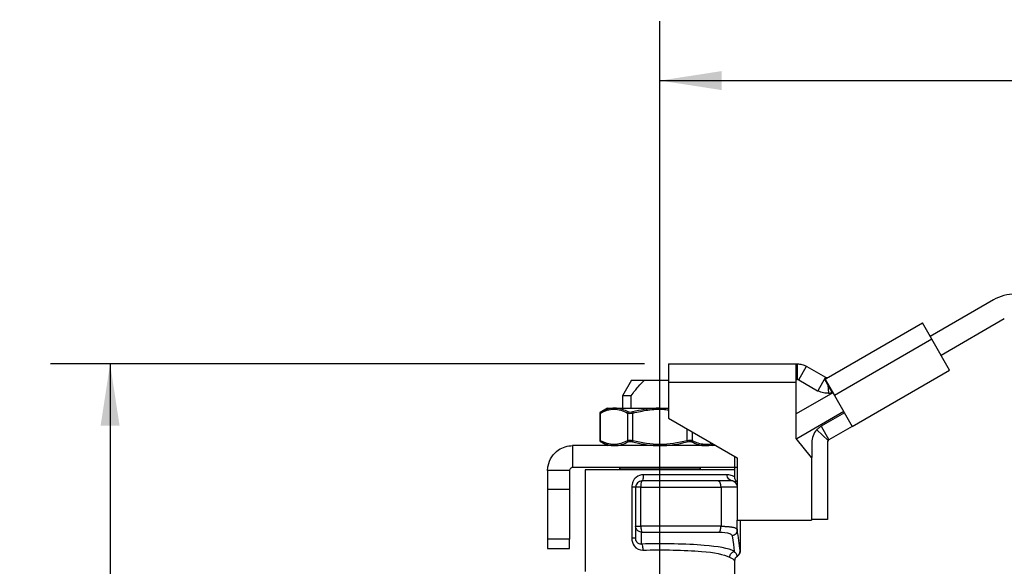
# Model space of a CAD drawing. Header units: inches. Extents: x 0.7 to 32.2, y 0.7 to 24.8.
# Tile 6 of 14: x 4.4 to 10.6, y 14.7 to 18.2. Entities that reach past the tile are written whole.
import ezdxf

# ---------------------------------------------------------------- set-up
doc = ezdxf.new("R2010")
doc.units = ezdxf.units.IN
doc.header["$LTSCALE"] = 3
doc.header["$MEASUREMENT"] = 0
doc.linetypes.add('SLD-Solid', pattern=[0])
doc.layers.add('DIMENSIONS', color=140, linetype='SLD-Solid', lineweight=25)
doc.styles.add('SLDTEXTSTYLE0', font='TXT', dxfattribs={"width": 0.7})
doc.dimstyles.new('SLDDIMSTYLE0', dxfattribs={"dimtxt": 0.254883, "dimasz": 0.39, "dimexe": 0, "dimexo": 0.0625, "dimgap": 0.063721, "dimtad": 0, "dimtih": 1, "dimtoh": 1, "dimrnd": 1e-09, "dimzin": 12, "dimdsep": 46, "dimtxsty": 'SLDTEXTSTYLE0', "dimsah": 1, "dimcen": 0.09, "dimadec": 0, "dimazin": 3, "dimtfac": 1, "dimtmove": 0, "dimatfit": 0, "dimfxl": 0, "dimfrac": 2, "dimtolj": 1, "dimtzin": 12, "dimarcsym": 0})
doc.dimstyles.new('SLDDIMSTYLE1', dxfattribs={"dimtxt": 0.254883, "dimasz": 0.39, "dimexe": 0, "dimexo": 0.0625, "dimgap": 0.063721, "dimtad": 0, "dimtih": 1, "dimtoh": 1, "dimrnd": 1e-09, "dimzin": 12, "dimdsep": 46, "dimtxsty": 'SLDTEXTSTYLE0', "dimsah": 1, "dimcen": 0.09, "dimadec": 0, "dimazin": 3, "dimtfac": 1, "dimtofl": 0, "dimtmove": 0, "dimatfit": 3, "dimfxl": 0, "dimfrac": 2, "dimtolj": 1, "dimtzin": 12, "dimarcsym": 0})

# ---------------------------------------------------------------- blocks, each defined once
blk = doc.blocks.new('_D_2')
at = {"layer": 'DIMENSIONS'}
for p, q in [((11.6297, 14.5569), (11.6297, 15.3069)), ((10.3436, 14.5569), (12.0047, 14.5569)), ((11.251, 13.6307), (11.1654, 13.6307)), ((11.1654, 13.6307), (11.1654, 13.2256)), ((12.0084, 13.6307), (12.0939, 13.6307)), ((12.0939, 13.6307), (12.0939, 13.2256)), ((11.1654, 13.2256), (11.251, 13.2256)), ((12.0939, 13.2256), (12.0084, 13.2256)), ((10.3436, 12.49), (12.0047, 12.49)), ((11.6297, 12.49), (11.6297, 11.74))]:
    blk.add_line(p, q, dxfattribs=at)
for points in [[(11.6297, 14.5569), (11.6897, 14.9469), (11.5697, 14.9469)], [(11.6297, 12.49), (11.5697, 12.1), (11.6897, 12.1)]]:
    blk.add_solid(points, dxfattribs=at)
at = {"layer": 'DIMENSIONS', "char_height": 0.25, "attachment_point": 1, "style": 'SLDTEXTSTYLE0'}
for s, insert in [('2.07', (11.251, 14.01)), ('52.5', (11.251, 13.5479))]:
    blk.add_mtext(s, dxfattribs=dict(at, insert=insert))
blk = doc.blocks.new('_D_3')
at = {"layer": 'DIMENSIONS'}
for p, q in [((8.3349, 16.0131), (4.5882, 16.0131)), ((4.9632, 16.0131), (4.9632, 14.2929)), ((4.4784, 13.8307), (4.3929, 13.8307)), ((4.3929, 13.8307), (4.3929, 13.4256)), ((5.4479, 13.8307), (5.5335, 13.8307)), ((5.5335, 13.8307), (5.5335, 13.4256)), ((4.3929, 13.4256), (4.4784, 13.4256)), ((5.5335, 13.4256), (5.4479, 13.4256)), ((4.9632, 11.9486), (4.9632, 13.3686)), ((6.5152, 11.9486), (4.5882, 11.9486)), ((7.969, 11.9486), (6.6952, 11.9486))]:
    blk.add_line(p, q, dxfattribs=at)
for points in [[(4.9632, 16.0131), (4.9032, 15.6231), (5.0232, 15.6231)], [(4.9632, 11.9486), (5.0232, 12.3386), (4.9032, 12.3386)]]:
    blk.add_solid(points, dxfattribs=at)
at = {"layer": 'DIMENSIONS', "char_height": 0.25, "attachment_point": 1, "style": 'SLDTEXTSTYLE0'}
for s, insert in [('4.06', (4.5845, 14.2101)), ('103.2', (4.4784, 13.7479))]:
    blk.add_mtext(s, dxfattribs=dict(at, insert=insert))
blk = doc.blocks.new('_D_4')
at = {"layer": 'DIMENSIONS'}
for p, q in [((8.432, 13.1872), (8.432, 18.1742)), ((14.5854, 16.5934), (14.5854, 18.1742)), ((8.432, 17.7992), (10.7995, 17.7992)), ((11.1449, 17.7992), (11.0593, 17.7992)), ((11.0593, 17.7992), (11.0593, 17.3942)), ((12.1144, 17.7992), (12.2, 17.7992)), ((12.2, 17.7992), (12.2, 17.3942)), ((14.5854, 17.7992), (12.4598, 17.7992)), ((11.0593, 17.3942), (11.1449, 17.3942)), ((12.2, 17.3942), (12.1144, 17.3942))]:
    blk.add_line(p, q, dxfattribs=at)
for points in [[(8.432, 17.7992), (8.822, 17.7392), (8.822, 17.8592)], [(14.5854, 17.7992), (14.1954, 17.8592), (14.1954, 17.7392)]]:
    blk.add_solid(points, dxfattribs=at)
at = {"layer": 'DIMENSIONS', "char_height": 0.25, "attachment_point": 1, "style": 'SLDTEXTSTYLE0'}
for s, insert in [('6.15', (11.251, 18.1786)), ('156.3', (11.1449, 17.7164))]:
    blk.add_mtext(s, dxfattribs=dict(at, insert=insert))

msp = doc.modelspace()

# ---------------------------------------------------------------- linework, layer by layer
for p, q in [((10.5353, 16.4163), (10.1365, 16.186)), ((10.6042, 16.2969), (10.2054, 16.0667)), ((9.4953, 15.9295), (10.0873, 16.2713)), ((10.1463, 16.169), (10.0873, 16.2713)), ((10.1463, 16.169), (9.5326, 15.8147)), ((10.259, 15.9739), (10.1463, 16.169)), ((8.4849, 16.0131), (9.292, 16.0131)), ((8.4849, 16.0131), (8.4849, 15.895)), ((9.292, 15.895), (9.292, 16.0131)), ((9.292, 16.0131), (9.2992, 16.0131)), ((9.2992, 15.9147), (9.2992, 16.0131)), ((9.3088, 15.9122), (9.357, 15.998)), ((9.3582, 15.9973), (9.4756, 15.9295)), ((9.6453, 15.6195), (10.259, 15.9739)), ((8.2526, 15.9112), (8.1957, 15.8128)), ((8.2526, 15.9112), (8.3345, 15.9112)), ((8.3345, 15.9112), (8.4849, 15.9112)), ((9.292, 15.9147), (9.2992, 15.9147)), ((9.309, 15.912), (9.4264, 15.8443)), ((9.476, 15.9293), (9.4288, 15.8429)), ((9.4713, 15.9157), (9.4873, 15.9249)), ((9.4909, 15.8817), (9.4713, 15.9157)), ((9.475, 15.9144), (9.5326, 15.8147)), ((9.4871, 15.9269), (9.4873, 15.9249)), ((9.4873, 15.9249), (9.4953, 15.9295)), ((9.292, 15.895), (8.4849, 15.895)), ((8.4849, 15.895), (8.4849, 15.6709)), ((9.292, 15.5435), (9.292, 15.895)), ((9.5189, 15.8333), (9.4909, 15.8817)), ((9.4909, 15.8817), (9.4953, 15.8289)), ((8.1957, 15.8128), (8.1957, 15.7341)), ((8.25, 15.8128), (8.1957, 15.8128)), ((8.25, 15.7341), (8.25, 15.8128)), ((9.5228, 15.8317), (9.292, 15.6985)), ((9.5182, 15.8331), (9.5199, 15.8301)), ((9.5205, 15.8304), (9.5189, 15.8333)), ((9.5326, 15.8147), (9.6453, 15.6195)), ((8.1013, 15.7341), (8.0554, 15.7076)), ((8.1013, 15.7341), (8.1456, 15.7341)), ((8.1456, 15.7341), (8.432, 15.7341)), ((8.432, 15.7341), (8.4849, 15.7341)), ((8.4849, 15.7303), (8.432, 15.7341)), ((8.0516, 15.7035), (8.0516, 15.5284)), ((8.0569, 15.5288), (8.0569, 15.7031)), ((8.2274, 15.7031), (8.2274, 15.5288)), ((8.2615, 15.5288), (8.2615, 15.7031)), ((8.4849, 15.6709), (8.918, 15.4209)), ((9.5917, 15.7124), (9.2943, 15.5407)), ((9.5961, 15.7048), (9.449, 15.6199)), ((8.6024, 15.603), (8.6024, 15.5288)), ((9.4936, 15.5309), (9.4211, 15.5974)), ((9.449, 15.6199), (9.4982, 15.5346)), ((9.6453, 15.6195), (9.4982, 15.5346)), ((8.6365, 15.5288), (8.6365, 15.5834)), ((9.3885, 15.4233), (9.292, 15.5435)), ((7.8808, 15.4978), (7.8808, 15.3601)), ((8.7846, 15.4978), (7.8808, 15.4978)), ((8.0554, 15.5243), (8.1013, 15.4978)), ((8.7627, 15.4978), (8.7737, 15.5042)), ((9.39, 15.5176), (9.39, 15.4233)), ((9.4884, 15.5176), (9.4884, 15.0329)), ((8.9044, 15.3601), (8.9044, 15.4287)), ((8.918, 15.4209), (8.918, 15.0271)), ((9.3885, 15.4233), (9.3885, 15.0271)), ((9.3904, 15.4233), (9.39, 15.4233)), ((9.3904, 15.0329), (9.3904, 15.4233)), ((8.9044, 15.3601), (7.8808, 15.3601)), ((7.9595, 15.3443), (7.9595, 14.7045)), ((8.9044, 15.3443), (7.9595, 15.3443)), ((8.177, 15.3522), (8.177, 15.3443)), ((8.177, 15.3522), (8.6869, 15.3522)), ((8.6869, 15.3443), (8.6869, 15.3522)), ((8.9076, 15.3601), (8.9044, 15.3601)), ((8.9044, 15.3443), (8.9044, 15.3577)), ((8.9044, 15.2914), (8.9044, 15.3443)), ((8.918, 15.3602), (8.9076, 15.3601)), ((7.7233, 15.3404), (7.7233, 15.2223)), ((7.8611, 15.3404), (7.7233, 15.3404)), ((7.8611, 15.3404), (7.8611, 15.2223)), ((8.8561, 15.3148), (8.3266, 15.3148)), ((7.8611, 15.2223), (7.7233, 15.2223)), ((7.7233, 15.2223), (7.7233, 14.9073)), ((7.8611, 15.2223), (7.8611, 14.9073)), ((8.2539, 15.236), (8.2539, 14.9142)), ((8.2784, 15.236), (8.2784, 14.9906)), ((8.3119, 15.236), (8.2784, 15.236)), ((8.3119, 15.236), (8.817, 15.236)), ((8.3119, 14.9906), (8.3119, 15.236)), ((8.7982, 15.2754), (8.3178, 15.2754)), ((8.8804, 15.2754), (8.7982, 15.2754)), ((8.817, 15.236), (8.817, 14.9896)), ((8.918, 15.236), (8.817, 15.236)), ((8.8915, 15.2754), (8.8804, 15.2754)), ((9.4884, 15.0329), (9.3904, 15.0329)), ((8.2784, 14.9906), (8.3119, 14.9906)), ((8.2784, 14.9906), (8.2784, 14.9142)), ((8.918, 15.0271), (9.3885, 15.0271)), ((8.9198, 14.9672), (8.9198, 15.0271)), ((8.9376, 15.0271), (8.9376, 14.8338)), ((7.8611, 14.9073), (7.7233, 14.9073)), ((7.7233, 14.9073), (7.7233, 14.8483)), ((7.8611, 14.8483), (7.8611, 14.9073)), ((8.3163, 14.8772), (8.3163, 14.9526)), ((7.7233, 14.8483), (7.8611, 14.8483)), ((8.9205, 14.8012), (8.9199, 14.8017)), ((8.9201, 14.8012), (8.9289, 14.8095)), ((8.9287, 14.8095), (8.9291, 14.8093)), ((8.9044, 14.5923), (8.9044, 14.7795))]:
    msp.add_line(p, q)
at = {"flags": 128}
for points in [[(8.817, 15.236), (8.8166, 15.2437), (8.8155, 15.2511), (8.8138, 15.2579), (8.8115, 15.2639), (8.8086, 15.2688), (8.8054, 15.2724), (8.8018, 15.2746), (8.7982, 15.2754)], [(8.8873, 14.9298), (8.8948, 14.8751), (8.9006, 14.8322)]]:
    msp.add_lwpolyline(points, dxfattribs=at)
for centre, radius, start, end in [((10.6731, 16.1776), 0.2756, 90, 120), ((9.2992, 15.895), 0.1181, 60, 60.67606), ((9.2992, 15.895), 0.0197, 60, 60.67606), ((9.4855, 15.9466), 0.0197, 240, 241.35211), ((9.4855, 15.9466), 0.0197, 274.80722, 300), ((9.4855, 15.9466), 0.1181, 240, 241.35211), ((9.4855, 15.9466), 0.1181, 274.80722, 286.43755), ((9.5081, 15.5176), 0.1181, 137.46655, 180), ((9.5081, 15.5176), 0.0197, 137.46655, 180), ((8.1849, 15.3522), 0.00787, 90, 180), ((8.679, 15.3522), 0.00787, 360, 90), ((8.3178, 15.236), 0.0394, 90, 180), ((8.3825, 15.2457), 0.0712, 155.3161, 187.76608), ((8.8804, 15.2361), 0.0394, 17.31954, 89.98629)]:
    msp.add_arc(centre, radius, start, end)
for points, knots in [([(9.2992, 16.0131), (9.3034, 16.0131), (9.3081, 16.0129), (9.3178, 16.0117), (9.3228, 16.0108), (9.3377, 16.0071), (9.3477, 16.0032), (9.357, 15.998)], [0, 0, 0, 0, 0.25, 0.25, 0.5, 0.5, 1, 1, 1, 1]), ([(8.25, 15.8128), (8.2663, 15.8346), (8.2812, 15.8533), (8.3091, 15.8858), (8.3221, 15.8995), (8.3345, 15.9112)], [0, 0, 0, 0, 0.5, 0.5, 1, 1, 1, 1]), ([(9.3088, 15.9122), (9.3073, 15.913), (9.3059, 15.9135), (9.3037, 15.9142), (9.3029, 15.9143), (9.3008, 15.9147), (9.2999, 15.9147), (9.2992, 15.9147)], [0, 0, 0, 0, 0.25, 0.25, 0.5, 0.5, 1, 1, 1, 1]), ([(9.4713, 15.9157), (9.4714, 15.9157), (9.4715, 15.9157), (9.4716, 15.9158), (9.4718, 15.9159), (9.4719, 15.9159), (9.472, 15.916), (9.4722, 15.916), (9.4723, 15.9161), (9.4725, 15.9161), (9.4726, 15.9161), (9.4727, 15.9161), (9.4729, 15.9161), (9.473, 15.9161), (9.4731, 15.9161), (9.4733, 15.916), (9.4734, 15.916), (9.4735, 15.9159), (9.4737, 15.9159), (9.4738, 15.9158), (9.4739, 15.9157), (9.474, 15.9156), (9.4741, 15.9155), (9.4742, 15.9154), (9.4744, 15.9153), (9.4745, 15.9152), (9.4746, 15.9151), (9.4747, 15.9149), (9.4748, 15.9148), (9.4749, 15.9146), (9.475, 15.9145), (9.475, 15.9144)], [0, 0, 0, 0, 0.0043847, 0.0087836, 0.0131962, 0.0176219, 0.0220602, 0.0265103, 0.0309717, 0.0354438, 0.0399261, 0.044418, 0.0489188, 0.053428, 0.057945, 0.0624693, 0.0670004, 0.0715376, 0.0760805, 0.0806284, 0.085181, 0.0897377, 0.094298, 0.0988615, 0.1034277, 0.1079962, 0.1125665, 0.1171383, 0.1217112, 0.1262848, 0.1308588, 0.1308588, 0.1308588, 0.1308588]), ([(9.476, 15.9293), (9.4771, 15.9287), (9.4782, 15.9282), (9.4799, 15.9276), (9.4806, 15.9275), (9.4825, 15.927), (9.4834, 15.927), (9.4857, 15.9268), (9.4865, 15.9269), (9.4871, 15.9269)], [0, 0, 0, 0, 0.125, 0.125, 0.25, 0.25, 0.5, 0.5, 1, 1, 1, 1]), ([(9.4953, 15.8289), (9.4916, 15.8285), (9.4865, 15.8283), (9.4757, 15.8287), (9.4698, 15.8293), (9.452, 15.8326), (9.44, 15.8368), (9.4288, 15.8429)], [0, 0, 0, 0, 0.25, 0.25, 0.5, 0.5, 1, 1, 1, 1]), ([(8.0569, 15.7031), (8.0847, 15.718), (8.1134, 15.727), (8.1565, 15.7273), (8.1709, 15.7251), (8.1994, 15.7166), (8.2135, 15.7105), (8.2274, 15.7031)], [0, 0, 0, 0, 0.5, 0.5, 0.75, 0.75, 1, 1, 1, 1]), ([(8.2321, 15.7099), (8.2079, 15.7227), (8.1788, 15.733), (8.1497, 15.7341), (8.1456, 15.734)], [0, 0, 0, 0, 0.3756612, 0.4382679, 0.4382679, 0.4382679, 0.4382679]), ([(8.432, 15.734), (8.4236, 15.7341), (8.3655, 15.733), (8.3077, 15.7227), (8.2597, 15.7099)], [0.4381923, 0.4381923, 0.4381923, 0.4381923, 0.5008816, 0.8765427, 0.8765427, 0.8765427, 0.8765427]), ([(8.2615, 15.7031), (8.2929, 15.7104), (8.3556, 15.7249), (8.4315, 15.7297), (8.4742, 15.7247), (8.4849, 15.7235)], [0, 0, 0, 0, 0.428554, 0.856032, 1, 1, 1, 1]), ([(8.0516, 15.7009), (8.0516, 15.7009), (8.0512, 15.7007), (8.0526, 15.7013), (8.0555, 15.7025), (8.0569, 15.7031)], [0, 0, 0, 0, 0.002783, 0.494823, 1, 1, 1, 1]), ([(8.0556, 15.7077), (8.055, 15.7073), (8.0539, 15.7065), (8.0526, 15.7049), (8.0518, 15.7029), (8.0517, 15.7016), (8.0516, 15.7009)], [0, 0, 0, 0, 0.2499825, 0.4999471, 0.7498628, 1, 1, 1, 1]), ([(8.0598, 15.7099), (8.0586, 15.7093), (8.0562, 15.708), (8.0558, 15.7078), (8.0556, 15.7077)], [0, 0, 0, 0, 0.500393, 1, 1, 1, 1]), ([(8.0598, 15.7099), (8.0586, 15.7092), (8.057, 15.7071), (8.0568, 15.7043), (8.0569, 15.7031)], [0, 0, 0, 0, 0.571429, 1, 1, 1, 1]), ([(8.2321, 15.7099), (8.2307, 15.7092), (8.2285, 15.7071), (8.2276, 15.7043), (8.2274, 15.7031)], [0, 0, 0, 0, 0.571429, 1, 1, 1, 1]), ([(8.2597, 15.7099), (8.2599, 15.7092), (8.2604, 15.7071), (8.2612, 15.7043), (8.2615, 15.7031)], [0, 0, 0, 0, 0.571429, 1, 1, 1, 1]), ([(9.4211, 15.5974), (9.4251, 15.6019), (9.4295, 15.606), (9.4389, 15.6135), (9.4438, 15.6169), (9.449, 15.6199)], [0, 0, 0, 0, 0.0549277, 0.0549277, 0.1098554, 0.1098554, 0.1098554, 0.1098554]), ([(8.0516, 15.531), (8.0517, 15.5303), (8.0518, 15.529), (8.0526, 15.5271), (8.0539, 15.5254), (8.055, 15.5246), (8.0556, 15.5242)], [0, 0, 0, 0, 0.2501372, 0.5000529, 0.7500175, 1, 1, 1, 1]), ([(8.0569, 15.5288), (8.0554, 15.5295), (8.0524, 15.5307), (8.0519, 15.5309), (8.0516, 15.531)], [0, 0, 0, 0, 0.508835, 1, 1, 1, 1]), ([(8.0598, 15.522), (8.0586, 15.5227), (8.057, 15.5248), (8.0568, 15.5276), (8.0569, 15.5288)], [0, 0, 0, 0, 0.571429, 1, 1, 1, 1]), ([(8.2274, 15.5288), (8.1996, 15.514), (8.1709, 15.5049), (8.1278, 15.5046), (8.1134, 15.5068), (8.0849, 15.5153), (8.0708, 15.5214), (8.0569, 15.5288)], [0, 0, 0, 0, 0.5, 0.5, 0.75, 0.75, 1, 1, 1, 1]), ([(8.2321, 15.522), (8.2307, 15.5227), (8.2285, 15.5248), (8.2276, 15.5276), (8.2274, 15.5288)], [0, 0, 0, 0, 0.571429, 1, 1, 1, 1]), ([(8.2597, 15.522), (8.2599, 15.5227), (8.2604, 15.5248), (8.2612, 15.5276), (8.2615, 15.5288)], [0, 0, 0, 0, 0.571429, 1, 1, 1, 1]), ([(8.6024, 15.5288), (8.5469, 15.514), (8.4894, 15.5049), (8.4032, 15.5046), (8.3745, 15.5068), (8.3175, 15.5153), (8.2893, 15.5214), (8.2615, 15.5288)], [0, 0, 0, 0, 0.5, 0.5, 0.75, 0.75, 1, 1, 1, 1]), ([(8.6024, 15.5288), (8.6028, 15.5276), (8.6035, 15.5248), (8.6041, 15.5227), (8.6043, 15.522)], [0, 0, 0, 0, 0.428571, 1, 1, 1, 1]), ([(8.6365, 15.5288), (8.6364, 15.5276), (8.6354, 15.5248), (8.6332, 15.5227), (8.6318, 15.522)], [0, 0, 0, 0, 0.428571, 1, 1, 1, 1]), ([(8.7623, 15.5107), (8.7614, 15.5104), (8.7448, 15.5035), (8.7148, 15.5035), (8.6735, 15.511), (8.6489, 15.5229), (8.6365, 15.5288)], [0, 0, 0, 0, 0.0218705, 0.4018125, 0.7007456, 1, 1, 1, 1]), ([(9.4982, 15.5346), (9.4974, 15.5341), (9.4965, 15.5336), (9.495, 15.5323), (9.4943, 15.5316), (9.4936, 15.5309)], [0, 0, 0, 0, 0.0313397, 0.0313397, 0.0626794, 0.0626794, 0.0626794, 0.0626794]), ([(7.7233, 15.3404), (7.7233, 15.3506), (7.7243, 15.3608), (7.7303, 15.391), (7.7381, 15.4101), (7.7607, 15.4443), (7.7753, 15.4591), (7.8052, 15.4794), (7.8195, 15.4863), (7.8495, 15.4955), (7.8651, 15.4978), (7.8808, 15.4978)], [0, 0, 0, 0, 0.0780063, 0.0780063, 0.2343114, 0.2343114, 0.3906085, 0.3906085, 0.5102459, 0.5102459, 0.6298829, 0.6298829, 0.6298829, 0.6298829]), ([(8.0556, 15.5242), (8.0556, 15.5242), (8.0552, 15.5244), (8.0564, 15.5238), (8.0587, 15.5226), (8.0598, 15.522)], [0, 0, 0, 0, 0.001714, 0.501252, 1, 1, 1, 1]), ([(8.0598, 15.522), (8.0836, 15.5093), (8.1124, 15.4989), (8.1414, 15.4979), (8.1456, 15.4979)], [0, 0, 0, 0, 0.3756611, 0.438268, 0.438268, 0.438268, 0.438268]), ([(8.2597, 15.522), (8.3077, 15.5093), (8.3655, 15.4989), (8.4237, 15.4979), (8.432, 15.4979)], [0, 0, 0, 0, 0.3756611, 0.438268, 0.438268, 0.438268, 0.438268]), ([(8.7184, 15.4979), (8.733, 15.4984), (8.7499, 15.499), (8.7663, 15.5061), (8.7686, 15.5071)], [0, 0, 0, 0, 0.860725, 1, 1, 1, 1]), ([(7.8808, 15.3601), (7.8782, 15.3601), (7.8756, 15.3595), (7.8709, 15.3576), (7.8687, 15.3561), (7.865, 15.3525), (7.8636, 15.3503), (7.8616, 15.3455), (7.8611, 15.343), (7.8611, 15.3404)], [0, 0, 0, 0, 0.01985695, 0.01985695, 0.03970369, 0.03970369, 0.05955043, 0.05955043, 0.07942108, 0.07942108, 0.07942108, 0.07942108]), ([(8.9044, 15.3577), (8.9044, 15.3586), (8.905, 15.3592), (8.9068, 15.3599), (8.9081, 15.3601), (8.9094, 15.3601)], [0, 0, 0, 0, 0.5, 0.5, 1, 1, 1, 1]), ([(8.3266, 15.3148), (8.3104, 15.3148), (8.2838, 15.3047), (8.2591, 15.272), (8.2539, 15.248), (8.2539, 15.236)], [0, 0, 0, 0, 0.1371266, 0.2285444, 0.3199621, 0.3199621, 0.3199621, 0.3199621]), ([(8.3266, 15.3148), (8.3266, 15.3045), (8.3256, 15.2942), (8.3224, 15.2796), (8.3201, 15.2754), (8.3178, 15.2754)], [0, 0, 0, 0, 0.5, 0.5, 1, 1, 1, 1]), ([(8.8915, 15.2754), (8.8822, 15.2754), (8.873, 15.2796), (8.86, 15.2942), (8.8561, 15.3045), (8.8561, 15.3148)], [0, 0, 0, 0, 0.5, 0.5, 1, 1, 1, 1]), ([(8.9043, 15.2894), (8.9043, 15.2916), (8.9044, 15.2964), (8.9041, 15.2999), (8.9036, 15.3007), (8.9034, 15.301)], [0, 0, 0, 0, 0.306191, 0.65809, 1, 1, 1, 1]), ([(8.918, 15.2707), (8.9164, 15.272), (8.9123, 15.2753), (8.9077, 15.2825), (8.9041, 15.2915), (8.9036, 15.2978), (8.9034, 15.301)], [0, 0, 0, 0, 0.1783977, 0.4522371, 0.7261185, 1, 1, 1, 1]), ([(8.2784, 15.236), (8.2784, 15.236), (8.2761, 15.236), (8.2674, 15.236), (8.2611, 15.236), (8.2539, 15.236)], [0, 0, 0, 0, 0.5, 0.5, 1, 1, 1, 1]), ([(8.3163, 14.9526), (8.3048, 14.953), (8.2853, 14.9628), (8.2784, 14.9822), (8.2784, 14.9906)], [0, 0, 0, 0, 0.571429, 1, 1, 1, 1]), ([(8.817, 14.9896), (8.7295, 14.9902), (8.5618, 14.9907), (8.3852, 14.9907), (8.3119, 14.9906)], [-1.660352, -1.660352, -1.660352, -1.660352, -0.944714, -0.407986, -0.407986, -0.407986, -0.407986]), ([(8.817, 14.9896), (8.8195, 14.9896), (8.8244, 14.9896), (8.8317, 14.9894), (8.8387, 14.9892), (8.8455, 14.9889), (8.8521, 14.9885), (8.8584, 14.9881), (8.8645, 14.9876), (8.8702, 14.987), (8.8758, 14.9863), (8.881, 14.9855), (8.8859, 14.9847), (8.8919, 14.9835), (8.8987, 14.9819), (8.9056, 14.9796), (8.9113, 14.977), (8.9157, 14.9741), (8.9187, 14.9708), (8.9194, 14.9684), (8.9198, 14.9672)], [0, 0, 0, 0, 0.041606, 0.08317, 0.124696, 0.166187, 0.207646, 0.249077, 0.290482, 0.331865, 0.373229, 0.414577, 0.455912, 0.497238, 0.57706, 0.658441, 0.741404, 0.825971, 0.912163, 1, 1, 1, 1]), ([(8.2539, 14.9142), (8.2539, 14.8968), (8.2665, 14.8558), (8.3031, 14.8386), (8.3238, 14.8392)], [-0.3086912, -0.3086912, -0.3086912, -0.3086912, -0.176395, 0, 0, 0, 0]), ([(8.3163, 14.8772), (8.3051, 14.8762), (8.2852, 14.8838), (8.2784, 14.9049), (8.2784, 14.9142)], [-0.3086912, -0.3086912, -0.3086912, -0.3086912, -0.1322962, 0, 0, 0, 0]), ([(8.3163, 14.9526), (8.3869, 14.9526), (8.557, 14.9527), (8.7187, 14.9523), (8.8034, 14.952)], [-1.660352, -1.660352, -1.660352, -1.660352, -1.123624, -0.407986, -0.407986, -0.407986, -0.407986]), ([(8.8034, 14.952), (8.8315, 14.9518), (8.8725, 14.9475), (8.8865, 14.9357), (8.8873, 14.9298)], [0, 0, 0, 0, 0.2395727, 0.4192522, 0.4192522, 0.4192522, 0.4192522]), ([(8.9006, 14.8322), (8.8638, 14.8506), (8.752, 14.8697), (8.5237, 14.8792), (8.3829, 14.8789), (8.3163, 14.8772)], [0, 0, 0, 0, 0.791767, 1.319612, 1.847456, 1.847456, 1.847456, 1.847456]), ([(8.3238, 14.8392), (8.3861, 14.8408), (8.5177, 14.8412), (8.7312, 14.8318), (8.8364, 14.8131), (8.8712, 14.7948)], [0, 0, 0, 0, 0.527845, 1.055689, 1.847456, 1.847456, 1.847456, 1.847456]), ([(8.9045, 14.7785), (8.9045, 14.7786), (8.9046, 14.7787), (8.9051, 14.7806), (8.9062, 14.7835), (8.9081, 14.7875), (8.912, 14.7939), (8.917, 14.7981), (8.9205, 14.8011)], [0, 0, 0, 0, 0.110136, 0.237257, 0.368778, 0.508349, 0.658968, 1, 1, 1, 1]), ([(8.9207, 14.8019), (8.9207, 14.8015), (8.9206, 14.8011), (8.9206, 14.8012), (8.9205, 14.8012)], [0, 0, 0, 0, 0.877241, 1, 1, 1, 1]), ([(8.9291, 14.8093), (8.9291, 14.8093), (8.9292, 14.8092), (8.9289, 14.8094), (8.9287, 14.8096)], [0, 0, 0, 0, 0.1483731, 1, 1, 1, 1]), ([(8.9291, 14.8092), (8.9316, 14.813), (8.9364, 14.8205), (8.9371, 14.8294), (8.9374, 14.8338)], [0, 0, 0, 0, 0.505494, 1, 1, 1, 1]), ([(8.9023, 14.7701), (8.9028, 14.7693), (8.9038, 14.7678), (8.9044, 14.7716), (8.9044, 14.7773), (8.9043, 14.7795)], [0, 0, 0, 0, 0.380658, 0.764028, 1, 1, 1, 1])]:
    msp.add_open_spline(points, degree=3, knots=knots)
for points in [[(8.1456, 15.734), (8.1165, 15.7338), (8.0876, 15.7248), (8.0598, 15.7099)], [(8.2274, 15.7031), (8.2307, 15.7017), (8.2408, 15.7001), (8.2548, 15.7017), (8.2615, 15.7031)], [(8.2597, 15.7099), (8.2543, 15.7085), (8.243, 15.7069), (8.2348, 15.7085), (8.2321, 15.7099)], [(8.2615, 15.5288), (8.2548, 15.5302), (8.2409, 15.5318), (8.2307, 15.5302), (8.2274, 15.5288)], [(8.6365, 15.5288), (8.6332, 15.5302), (8.623, 15.5318), (8.6091, 15.5302), (8.6024, 15.5288)], [(8.1456, 15.4979), (8.1746, 15.4981), (8.2039, 15.5071), (8.2321, 15.522)], [(8.2321, 15.522), (8.2348, 15.5234), (8.2431, 15.525), (8.2543, 15.5234), (8.2597, 15.522)], [(8.432, 15.4979), (8.4901, 15.4981), (8.5482, 15.5071), (8.6043, 15.522)], [(8.6043, 15.522), (8.6097, 15.5234), (8.6209, 15.525), (8.6291, 15.5234), (8.6318, 15.522)], [(8.6318, 15.522), (8.6601, 15.5071), (8.6893, 15.4981), (8.7184, 15.4979)], [(8.9034, 15.301), (8.9014, 15.3017), (8.8915, 15.3079), (8.8697, 15.3148), (8.8561, 15.3148)], [(8.8915, 15.2754), (8.8994, 15.2754), (8.9123, 15.272), (8.9188, 15.2689), (8.9205, 15.2685)], [(8.3119, 14.9906), (8.3119, 14.982), (8.3128, 14.9649), (8.3151, 14.9548), (8.3163, 14.9526)], [(8.8034, 14.952), (8.8073, 14.9544), (8.8142, 14.9645), (8.8169, 14.9813), (8.817, 14.9896)], [(8.2784, 14.9142), (8.2784, 14.9142), (8.2737, 14.9142), (8.2611, 14.9142), (8.2539, 14.9142)], [(8.9198, 14.9672), (8.9197, 14.9584), (8.913, 14.9408), (8.8963, 14.9314), (8.8873, 14.9298)], [(8.9376, 14.8338), (8.9317, 14.8782), (8.9257, 14.9227), (8.9198, 14.9672)], [(8.3163, 14.8772), (8.3183, 14.875), (8.3219, 14.8649), (8.3237, 14.8478), (8.3238, 14.8392)], [(8.8712, 14.7948), (8.8717, 14.8033), (8.8782, 14.8201), (8.8928, 14.83), (8.9006, 14.8322)], [(8.8712, 14.7948), (8.8876, 14.7862), (8.8982, 14.7806), (8.9023, 14.7701)], [(8.9199, 14.8017), (8.9169, 14.8132), (8.9103, 14.8221), (8.9006, 14.8322)], [(8.9199, 14.8017), (8.9094, 14.7947), (8.9026, 14.7824), (8.9023, 14.7701)], [(8.9287, 14.8095), (8.9263, 14.8066), (8.9233, 14.8039), (8.9199, 14.8017)], [(8.9376, 14.8338), (8.9376, 14.8251), (8.9344, 14.8164), (8.9287, 14.8095)]]:
    msp.add_open_spline(points, degree=3)

# ---------------------------------------------------------------- dimensions: what is measured, and where the dimension line sits
at = {"layer": 'DIMENSIONS'}
dim = msp.add_linear_dim(base=(14.5854, 17.7992), p1=(8.432, 13.0372), p2=(14.5854, 16.4434), dimstyle='SLDDIMSTYLE1', dxfattribs=at)
dim.commit()
dim.dimension.update_dxf_attribs({"geometry": '_D_4', "text_midpoint": (11.6297, 17.7992), "dimtype": 160})
for base, p1, p2, dimstyle, picture, middle in [((4.9632, 16.0131), (8.119, 11.9486), (8.4849, 16.0131), 'SLDDIMSTYLE1', '_D_3', (4.9632, 13.8307)), ((11.6297, 12.49), (10.1936, 14.5569), (10.1936, 12.49), 'SLDDIMSTYLE0', '_D_2', (11.6297, 13.6307))]:
    dim = msp.add_linear_dim(base=base, p1=p1, p2=p2, angle=90, dimstyle=dimstyle, dxfattribs=at)
    dim.commit()
    dim.dimension.update_dxf_attribs({"geometry": picture, "text_midpoint": middle, "dimtype": 160})

doc.saveas('drawing.dxf')
